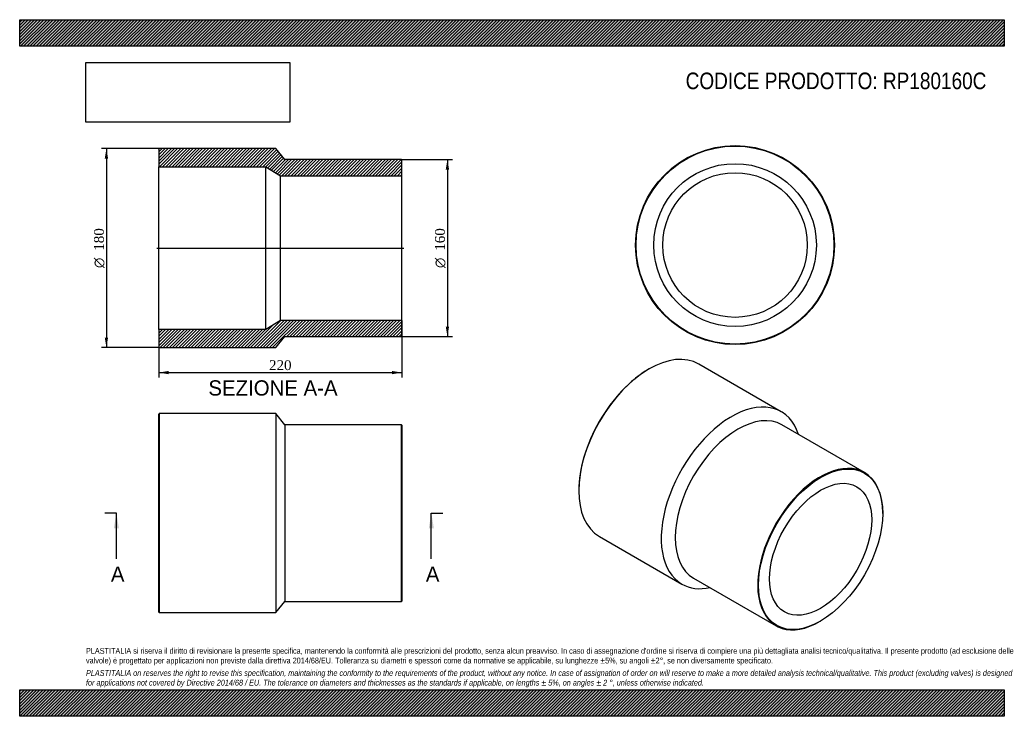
# Model space of a CAD drawing. Header units: millimetres. Extents: x 0 to 891, y 0 to 630.
import ezdxf
from ezdxf.enums import TextEntityAlignment as Align
from ezdxf.lldxf.tags import DXFTag

# ---------------------------------------------------------------- set-up
doc = ezdxf.new("R2010")
doc.units = ezdxf.units.MM
doc.header["$LTSCALE"] = 3
for name, color, linetype in [('Default', 7, 'Continuous'), ('DV4_Default', 7, 'Continuous'), ('RP180160C', 7, 'Continuous')]:
    doc.layers.add(name, color=color, linetype=linetype)
doc.styles.add('SEACAD_Solid_Edge_ANSI', font='seans.ttf')
doc.styles.add('SEACAD_Solid_Edge_ANSI1_Symbols', font='semeca1.ttf')
doc.styles.add('SEACAD_Times_New_Roman', font='times.ttf')
tags = doc.linetypes.add('CENTER2', pattern=[28.575, 19.05, -3.175, 3.175, -3.175]).pattern_tags.tags
tags[10:11] = [DXFTag(74, 4), DXFTag(75, 0), DXFTag(340, '0'), DXFTag(46, 0.0), DXFTag(50, 0.0), DXFTag(44, 0.0), DXFTag(45, 0.0)]
tags[8:9] = [DXFTag(74, 4), DXFTag(75, 0), DXFTag(340, '0'), DXFTag(46, 0.0), DXFTag(50, 0.0), DXFTag(44, 0.0), DXFTag(45, 0.0)]
tags[6:7] = [DXFTag(74, 4), DXFTag(75, 0), DXFTag(340, '0'), DXFTag(46, 0.0), DXFTag(50, 0.0), DXFTag(44, 0.0), DXFTag(45, 0.0)]
tags[4:5] = [DXFTag(74, 4), DXFTag(75, 0), DXFTag(340, '0'), DXFTag(46, 0.0), DXFTag(50, 0.0), DXFTag(44, 0.0), DXFTag(45, 0.0)]
doc.dimstyles.new('ANSImm', dxfattribs={"dimtxt": 9, "dimasz": 9, "dimexe": 4.5, "dimexo": 0, "dimgap": 2.25, "dimtad": 1, "dimdsep": 46, "dimtxsty": 'SEACAD_Times_New_Roman', "dimblk1": '_SE_FILLED', "dimblk2": '_SE_FILLED', "dimsah": 1, "dimcen": 4.5, "dimazin": 0, "dimtfac": 0.85, "dimtdec": 3, "dimtofl": 0, "dimtmove": 0, "dimatfit": 3, "dimfxl": 1, "dimarcsym": 0})
picture_1 = doc.add_image_def('image1.jpg', size_in_pixel=(4302, 1260))

# ---------------------------------------------------------------- blocks, each defined once
blk = doc.blocks.new('SE')
at = {"layer": 'RP180160C', "color": 7, "linetype": 'Continuous'}
for p, q in [((126.36, 273.75), (125.86, 273.25)), ((125.86, 94.25), (125.86, 273.25)), ((126.36, 273.75), (126.36, 93.75)), ((231.86, 273.75), (126.36, 273.75)), ((231.86, 273.75), (231.86, 93.75)), ((239.86, 263.75), (231.86, 273.75)), ((239.86, 263.75), (239.86, 103.75)), ((345.36, 263.75), (239.86, 263.75)), ((345.36, 103.75), (345.36, 263.75)), ((345.86, 263.25), (345.36, 263.75)), ((345.86, 263.25), (345.86, 104.25)), ((231.86, 93.75), (239.86, 103.75)), ((239.86, 103.75), (345.36, 103.75)), ((345.36, 103.75), (345.86, 104.25)), ((125.86, 94.25), (126.36, 93.75)), ((126.36, 93.75), (231.86, 93.75))]:
    blk.add_line(p, q, dxfattribs=at)
blk = doc.blocks.new('SE1')
at = {"layer": 'RP180160C', "color": 7, "linetype": 'Continuous'}
for p, q in [((569.56, 314.11), (569.21, 313.91)), ((689.16, 275.5), (614.56, 318.57)), ((764.42, 220.5), (689.82, 263.57)), ((505.92, 204.29), (505.92, 203.88)), ((780.98, 183.47), (780.98, 183.88)), ((524.56, 162.68), (599.16, 119.61)), ((609.82, 125.01), (684.42, 81.94)), ((724.42, 85.9), (724.77, 86.1))]:
    blk.add_line(p, q, dxfattribs=at)
for centre, major_axis, start_param, end_param in [((569.56, 240.63), (-45, -77.94), 3.141593, 6.283185), ((569.21, 240.83), (44.75, 77.51), 0.785398, 2.356195), ((644.16, 197.56), (-45, -77.94), 2.66571, 6.283185), ((649.82, 194.29), (-40, -69.28), 3.141593, 6.283185), ((724.42, 151.22), (40, 69.28), 0, 3.926991), ((724.42, 151.22), (40, 69.28), 5.497787, 6.283185), ((644.16, 197.56), (-45, -77.94), 0, 0.475882)]:
    blk.add_ellipse(centre, major_axis=major_axis, ratio=0.57735, start_param=start_param, end_param=end_param, dxfattribs=at)
for major_axis in [(-39.75, -68.85), (-32.7, -56.64)]:
    blk.add_ellipse((724.77, 151.02), major_axis=major_axis, ratio=0.57735, dxfattribs=at)
blk = doc.blocks.new('SE2')
at = {"layer": 'RP180160C', "color": 7, "linetype": 'Continuous'}
for radius in [90, 89.5, 73.6, 65.4]:
    blk.add_circle((647.34, 426.19), radius, dxfattribs=at)
blk = doc.blocks.new('SE4')
at = {"color": 7, "linetype": 'Continuous', "style": 'SEACAD_Solid_Edge_ANSI'}
blk.add_text('A', height=13.8, dxfattribs=at).set_placement((82.53, 135.45), align=Align.TOP_LEFT)
blk = doc.blocks.new('SE5')
at = {"color": 7, "linetype": 'Continuous', "style": 'SEACAD_Solid_Edge_ANSI'}
blk.add_text('A', height=13.8, dxfattribs=at).set_placement((367.53, 135.45), align=Align.TOP_LEFT)
blk = doc.blocks.new('SEANNOT_GROUP')
at = {"linetype": 'Continuous'}
blk.add_hatch(color=7, dxfattribs=at).paths.add_polyline_path([(89.8, 169.95), (87.5, 183.75), (85.2, 169.95)])
at = {"color": 7, "linetype": 'Continuous'}
blk.add_lwpolyline([(87.5, 142.35), (87.5, 183.75)], dxfattribs=at)
blk = doc.blocks.new('SEANNOT_GROUP1')
at = {"linetype": 'Continuous'}
blk.add_hatch(color=7, dxfattribs=at).paths.add_polyline_path([(374.8, 169.95), (372.5, 183.75), (370.2, 169.95)])
at = {"color": 7, "linetype": 'Continuous'}
blk.add_lwpolyline([(372.5, 142.35), (372.5, 183.75)], dxfattribs=at)
blk = doc.blocks.new('SE3')
at = {"layer": 'Default', "color": 7, "linetype": 'CENTER2'}
for p, q in [((87.5, 183.75), (77.15, 183.75)), ((372.5, 183.75), (382.85, 183.75))]:
    blk.add_line(p, q, dxfattribs=at)
at = {"layer": 'Default', "color": 7, "linetype": 'CENTER2', "const_width": 0.0001}
blk.add_lwpolyline([(87.5, 183.75), (372.5, 183.75)], dxfattribs=at)
at = {"layer": 'Default'}
for name in ['SEANNOT_GROUP', 'SEANNOT_GROUP1', 'SE4', 'SE5']:
    blk.add_blockref(name, (0, 0), dxfattribs=at)
blk = doc.blocks.new('SE6')
at = {"layer": 'RP180160C', "linetype": 'Continuous'}
h = blk.add_hatch(dxfattribs=at)
h.set_pattern_fill('LINE', scale=0.62992, angle=45, style=0)
h.paths.add_polyline_path([(239.86, 503.46), (231.86, 513.46), (126.36, 513.46), (125.86, 512.96), (125.86, 497.06), (222.86, 497.06), (235.86, 488.86), (345.86, 488.86), (345.86, 502.96), (345.36, 503.46)])
h = blk.add_hatch(dxfattribs=at)
h.set_pattern_fill('LINE', scale=0.62992, angle=45, style=0)
h.paths.add_polyline_path([(231.86, 333.46), (239.86, 343.46), (345.36, 343.46), (345.86, 343.96), (345.86, 358.06), (235.86, 358.06), (222.86, 349.86), (125.86, 349.86), (125.86, 333.96), (126.36, 333.46)])
at = {"layer": 'DV4_Default', "color": 7, "linetype": 'CENTER2'}
blk.add_line((124.11, 423.46), (347.61, 423.46), dxfattribs=at)
at = {"layer": 'RP180160C', "color": 7, "linetype": 'Continuous'}
for p, q in [((125.86, 512.96), (126.36, 513.46)), ((125.86, 512.96), (125.86, 497.06)), ((231.86, 513.46), (126.36, 513.46)), ((239.86, 503.46), (231.86, 513.46)), ((345.36, 503.46), (239.86, 503.46)), ((345.36, 503.46), (345.86, 502.96)), ((345.86, 488.86), (345.86, 502.96)), ((125.86, 349.86), (125.86, 497.06)), ((125.86, 497.06), (222.86, 497.06)), ((222.86, 349.86), (222.86, 497.06)), ((222.86, 497.06), (235.86, 488.86)), ((235.86, 358.06), (235.86, 488.86)), ((235.86, 488.86), (345.86, 488.86)), ((345.86, 358.06), (345.86, 488.86)), ((235.86, 358.06), (222.86, 349.86)), ((345.86, 358.06), (235.86, 358.06)), ((345.86, 343.96), (345.86, 358.06)), ((222.86, 349.86), (125.86, 349.86)), ((125.86, 349.86), (125.86, 333.96)), ((231.86, 333.46), (239.86, 343.46)), ((239.86, 343.46), (345.36, 343.46)), ((345.86, 343.96), (345.36, 343.46)), ((126.36, 333.46), (125.86, 333.96)), ((126.36, 333.46), (231.86, 333.46))]:
    blk.add_line(p, q, dxfattribs=at)
blk = doc.blocks.new('DMBLK206')
at = {"layer": 'Default', "linetype": 'Continuous'}
for points in [[(134.86, 309.34), (134.86, 312.34), (125.86, 310.84)], [(336.86, 309.34), (345.86, 310.84), (336.86, 312.34)]]:
    blk.add_hatch(color=7, dxfattribs=at).paths.add_polyline_path(points)
at = {"layer": 'Default', "color": 7, "linetype": 'Continuous'}
for p, q in [((345.86, 358.06), (345.86, 306.34)), ((125.86, 349.86), (125.86, 306.34)), ((125.86, 310.84), (345.86, 310.84))]:
    blk.add_line(p, q, dxfattribs=at)
at = {"layer": 'Default', "color": 7, "linetype": 'Continuous', "style": 'SEACAD_Times_New_Roman'}
blk.add_text('220', height=9, dxfattribs=at).set_placement((225.62, 322.09), align=Align.TOP_LEFT)
blk = doc.blocks.new('_SE_FILLED')
at = {"color": 0}
blk.add_line((0, 0), (-1, 0), dxfattribs=at)
blk.add_solid([(0, 0), (-1, -0.1665), (-1, 0.1665), (0, 0)], dxfattribs=at)
blk = doc.blocks.new('GDimGGroup')
at = {"layer": 'Default', "linetype": 'Continuous'}
for points in [[(388.56, 494.46), (387.06, 503.46), (385.56, 494.46)], [(388.56, 352.46), (385.56, 352.46), (387.06, 343.46)]]:
    blk.add_hatch(color=7, dxfattribs=at).paths.add_polyline_path(points)
at = {"layer": 'Default', "color": 7, "linetype": 'Continuous'}
for p, q in [((345.36, 503.46), (391.56, 503.46)), ((387.06, 503.46), (387.06, 343.46)), ((345.36, 343.46), (391.56, 343.46))]:
    blk.add_line(p, q, dxfattribs=at)
for s, style, p in [('160', 'SEACAD_Times_New_Roman', (375.81, 421.05)), ('O', 'SEACAD_Solid_Edge_ANSI1_Symbols', (375.81, 405.39))]:
    blk.add_text(s, height=9, rotation=90, dxfattribs=dict(at, style=style)).set_placement(p, align=Align.TOP_LEFT)
blk = doc.blocks.new('GDimGGroup1')
at = {"layer": 'Default', "linetype": 'Continuous'}
for points in [[(76.99, 504.46), (79.99, 504.46), (78.49, 513.46)], [(76.99, 342.46), (78.49, 333.46), (79.99, 342.46)]]:
    blk.add_hatch(color=7, dxfattribs=at).paths.add_polyline_path(points)
at = {"layer": 'Default', "color": 7, "linetype": 'Continuous'}
for p, q in [((126.36, 513.46), (73.99, 513.46)), ((78.49, 513.46), (78.49, 333.46)), ((126.36, 333.46), (73.99, 333.46))]:
    blk.add_line(p, q, dxfattribs=at)
for s, style, p in [('180', 'SEACAD_Times_New_Roman', (67.24, 421.05)), ('O', 'SEACAD_Solid_Edge_ANSI1_Symbols', (67.24, 405.39))]:
    blk.add_text(s, height=9, rotation=90, dxfattribs=dict(at, style=style)).set_placement(p, align=Align.TOP_LEFT)

msp = doc.modelspace()

# ---------------------------------------------------------------- hatches: boundary and pattern name
at = {"layer": 'Default', "linetype": 'Continuous'}
h = msp.add_hatch(dxfattribs=at)
h.set_pattern_fill('LINE', scale=0.629921, angle=45, style=0)
h.paths.add_polyline_path([(891, 606), (891, 630), (0, 630), (0, 606)])
for points in [[(891, 606), (891, 630), (0, 630), (0, 606)], [(891, 0), (891, 24), (0, 24), (0, 0)]]:
    msp.add_hatch(color=7, dxfattribs=at).paths.add_polyline_path(points)
h = msp.add_hatch(dxfattribs=at)
h.set_pattern_fill('LINE', scale=0.62992, angle=45, style=0)
h.paths.add_polyline_path([(891, 0), (891, 24), (0, 24), (0, 0)])

# ---------------------------------------------------------------- linework, layer by layer
at = {"layer": 'Default', "color": 7, "linetype": 'Continuous'}
for p, q in [((0, 630), (891, 630)), ((0, 606), (0, 630)), ((891, 630), (891, 606)), ((891, 606), (0, 606)), ((0, 24), (891, 24)), ((0, 0), (0, 24)), ((891, 24), (891, 0)), ((891, 0), (0, 0))]:
    msp.add_line(p, q, dxfattribs=at)

# ---------------------------------------------------------------- block references
at = {"layer": 'Default'}
for name in ['GDimGGroup1', 'SE6', 'SE2', 'GDimGGroup', 'SE1', 'SE', 'SE3']:
    msp.add_blockref(name, (0, 0), dxfattribs=at)

# ---------------------------------------------------------------- texts
at = {"layer": 'Default', "color": 7, "linetype": 'Continuous', "style": 'SEACAD_Solid_Edge_ANSI'}
msp.add_text('SEZIONE A-A', height=13.8, dxfattribs=at).set_placement((170.765, 303.857), align=Align.TOP_LEFT)
at = {"layer": 'Default', "attachment_point": 1}
for s, insert, char_height, width in [('{\\fArial Narrow|b0||i0||c0|p34;\\C7;\\H15.;\\W1.;CODICE PRODOTTO: RP180160C}', (602.666, 582.191), 15, 273.04435), ("{\\fArial Narrow|b0||i0||c0|p34;\\C7;\\H5.25;\\W1.;PLASTITALIA si riserva il diritto di revisionare la presente specifica, mantenendo la conformità alle prescrizioni del prodotto, senza alcun preavviso. In caso di assegnazione d'ordine si riserva di compiere una più dettagliata analisi tecnico/qualitativa. Il presente prodotto (ad esclusione delle \\P}{\\fArial Narrow|b0||i0||c0|p34;\\C7;\\H5.25;\\W1.;valvole) è progettato per applicazioni non previste dalla direttiva 2014/68/EU. Tolleranza su diametri e spessori come da normative se applicabile, su lunghezze ±5%, su angoli ±2°, se non diversamente specificato.\\P}{\\fArial Narrow|b0||i0||c0|p34;\\C7;\\H1.5;\\W1.;   \\P}{\\fArial Narrow|b0||i1||c0|p34;\\C7;\\H5.25;\\W1.;PLASTITALIA on reserves the right to revise this specification, maintaining the conformity to the requirements of the product, without any notice. In case of assignation of order on will reserve to make a more detailed analysis technical/qualitative. This product (excluding valves) is designed \\P}{\\fArial Narrow|b0||i1||c0|p34;\\C7;\\H5.25;\\W1.;for applications not covered by Directive 2014/68 / EU. The tolerance on diameters and thicknesses as the standards if applicable, on lengths ± 5%, on angles ± 2 °, unless otherwise indicated.\\P}", (60, 61.807), 5.25, 771)]:
    msp.add_mtext(s, dxfattribs=dict(at, insert=insert, char_height=char_height, width=width))

# ---------------------------------------------------------------- dimensions: what is measured, and where the dimension line sits
at = {"layer": 'Default', "color": 7, "linetype": 'Continuous'}
dim = msp.add_linear_dim(base=(345.857, 310.84), p1=(125.857, 349.857), p2=(345.857, 358.057), text='\\A1;<>', dimstyle='ANSImm', dxfattribs=at)
dim.commit()
dim.dimension.update_dxf_attribs({"geometry": 'DMBLK206', "text_midpoint": (235.857, 310.84), "dimtype": 160})

# ---------------------------------------------------------------- pictures from other files: only their frames are drawn
image = msp.add_image(picture_1, insert=(60, 537.31), size_in_units=(184.371, 54))
image.dxf.flags = 7

doc.saveas('drawing.dxf')
